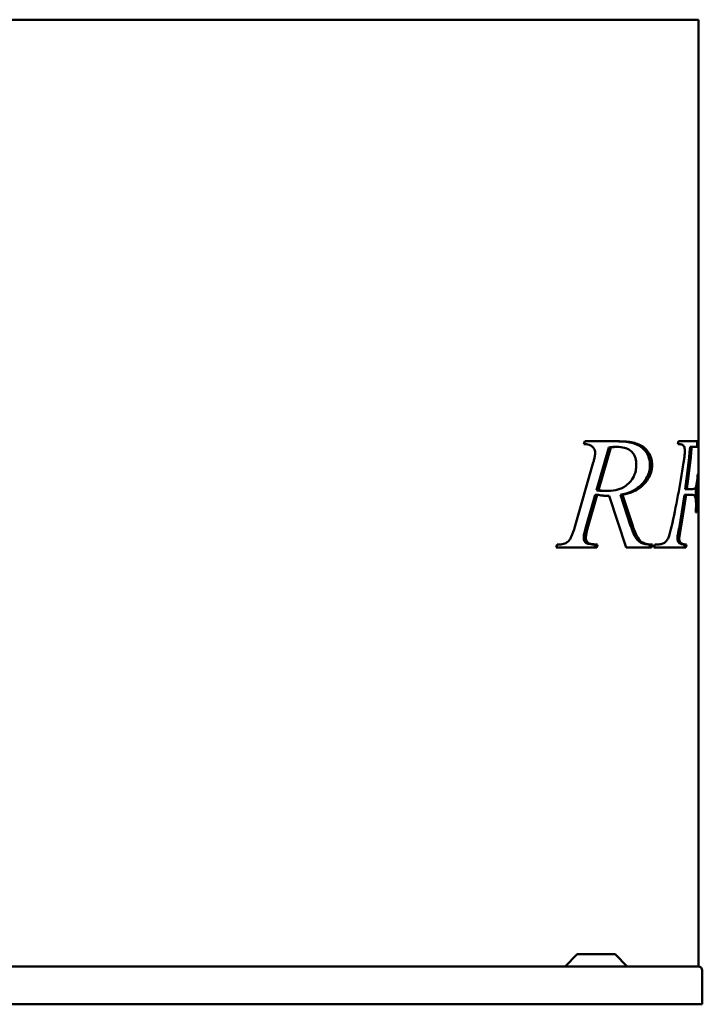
# Model space of a CAD drawing. Header units: millimetres. Extents: x 390 to 1290, y 270 to 918.
# Tile 2 of 2: x 840 to 1290, y 270 to 918. Entities that reach past the tile are written whole.
import ezdxf

# ---------------------------------------------------------------- set-up
doc = ezdxf.new("R2010")
doc.units = ezdxf.units.MM
doc.header["$LTSCALE"] = 4
doc.layers.add('Widoczne (ISO)', color=7, linetype='Continuous', lineweight=50)

msp = doc.modelspace()

# ---------------------------------------------------------------- linework, layer by layer
at = {"layer": 'Widoczne (ISO)'}
for p, q in [((990.63, 918.5), (689.45, 918.5)), ((990.63, 918.5), (1048.61, 918.5)), ((1263.6, 918.5), (1048.61, 918.5)), ((1263.6, 918.5), (1287.61, 918.5)), ((1287.61, 918.5), (1287.61, 640.58)), ((1211.88, 638.7), (1212.51, 640.58)), ((1211.88, 638.7), (1212.11, 638.7)), ((1212.51, 640.58), (1235.32, 640.58)), ((1228.36, 636.52), (1220.24, 608.33)), ((1229.77, 636.52), (1221.65, 608.33)), ((1228.36, 636.52), (1229.77, 636.52)), ((1232.25, 636.92), (1233.66, 636.92)), ((1287.61, 640.58), (1274.3, 640.58)), ((1282.04, 636.92), (1283.1, 636.92)), ((1283.1, 636.92), (1286.62, 636.92)), ((1286.61, 640.58), (1286.61, 636.92)), ((1287.61, 640.58), (1287.61, 635.02)), ((1287.61, 634.8), (1287.61, 294.5)), ((1205.99, 584.2), (1218.11, 626.52)), ((1287.21, 619.14), (1287, 619.14)), ((1219.33, 605.41), (1213.04, 583.17)), ((1220.74, 605.41), (1214.45, 583.17)), ((1219.33, 605.41), (1220.74, 605.41)), ((1220.24, 608.33), (1221.65, 608.33)), ((1226.07, 607.87), (1227.49, 607.87)), ((1227.73, 604.61), (1228.69, 604.61)), ((1239.84, 570.58), (1228.69, 604.61)), ((1236.08, 605.41), (1242.77, 584.88)), ((1236.08, 605.41), (1237.49, 605.41)), ((1237.49, 605.41), (1244.19, 584.88)), ((1278.23, 605.41), (1279.35, 605.41)), ((1278.73, 609.07), (1279.84, 609.07)), ((1279.35, 605.41), (1283.21, 605.41)), ((1283.52, 609.07), (1279.84, 609.07)), ((1285.74, 593.69), (1286.16, 593.69)), ((1213.04, 583.17), (1214.45, 583.17)), ((1274.7, 583.28), (1275.87, 583.28)), ((1193.69, 570.58), (1194.26, 572.47)), ((1213.32, 573.67), (1214.74, 573.67)), ((1219.55, 572.47), (1219.04, 570.58)), ((1219.55, 572.47), (1220.97, 572.47)), ((1220.97, 572.47), (1220.45, 570.58)), ((1255.75, 572.47), (1255.18, 570.58)), ((1255.75, 572.47), (1257.17, 572.47)), ((1257.17, 572.47), (1256.59, 570.58)), ((1258.02, 570.58), (1258.71, 572.47)), ((1278.4, 572.47), (1279.51, 572.47)), ((1220.45, 570.58), (1193.69, 570.58)), ((1256.59, 570.58), (1239.84, 570.58)), ((1263.6, 570.58), (1258.02, 570.58)), ((1263.6, 570.58), (1279.21, 570.58)), ((1207.51, 302.5), (1199.51, 294.5)), ((1207.51, 302.5), (1232.55, 302.5)), ((1232.55, 302.5), (1240.55, 294.5)), ((990.63, 294.5), (689.45, 294.5)), ((990.63, 294.5), (998.7, 294.5)), ((998.7, 294.5), (1287.24, 294.5)), ((1287.24, 294.5), (1287.61, 294.5)), ((1290.04, 269.5), (1290.04, 291.7)), ((1290.04, 269.5), (390.04, 269.5))]:
    msp.add_line(p, q, dxfattribs=at)
for centre, major_axis, ratio, start_param, end_param in [((1205.61, 774.98), (-0.01, 246), 0.333333, 4.125221, 4.134408), ((1205.61, 730.29), (-0.01, 281.76), 0.287474, 4.267647, 4.374624), ((1205.61, 730.29), (-0.01, 285.24), 0.287474, 4.27345, 4.378903), ((1205.61, 762.36), (-0.01, 285.45), 0.287263, 4.038862, 4.216412), ((1205.61, 647.46), (-0.01, 287.32), 0.285393, 4.524124, 4.613648), ((1205.61, 647.46), (-0.01, 283.82), 0.285393, 4.555153, 4.583209), ((1205.61, 729.38), (-0.01, 279.88), 0.289406, 4.163182, 4.25352), ((1205.61, 729.38), (-0.01, 283.34), 0.289406, 4.170629, 4.259536), ((1205.61, 679.07), (-0.01, 243), 0.333333, 4.249576, 4.258237), ((1205.61, 679.07), (-0.01, 246), 0.333333, 4.255652, 4.264182), ((1287.24, 291.7), (2.8, 0), 0.99992, 0, 1.570796)]:
    msp.add_ellipse(centre, major_axis=major_axis, ratio=ratio, start_param=start_param, end_param=end_param, dxfattribs=at)
for points, knots in [([(1219.37, 633.09), (1219.37, 633.59), (1219.3, 634.08), (1219.03, 635), (1218.83, 635.41), (1218.21, 636.38), (1217.75, 636.82), (1216.79, 637.63), (1216.1, 637.98), (1214.28, 638.6), (1213.04, 638.72), (1211.88, 638.7)], [0, 0, 0, 0, 0.150094, 0.150094, 0.299443, 0.299443, 0.542251, 0.542251, 0.97774, 0.97774, 1.68743, 1.68743, 1.68743, 1.68743]), ([(1232.25, 636.92), (1231.65, 636.92), (1231.04, 636.89), (1229.75, 636.75), (1229.05, 636.65), (1228.36, 636.52)], [-0.5478254, -0.5478254, -0.5478254, -0.5478254, -0.2949022, -0.2949022, 0, 0, 0, 0]), ([(1233.66, 636.92), (1233.25, 636.92), (1232.83, 636.91), (1231.55, 636.81), (1230.64, 636.68), (1229.77, 636.52)], [0, 0, 0, 0, 0.1751849, 0.1751849, 0.5472453, 0.5472453, 0.5472453, 0.5472453]), ([(1246.53, 625.09), (1246.53, 626.58), (1246.37, 628.06), (1245.64, 630.53), (1245.19, 631.49), (1244.2, 632.96), (1243.52, 633.82), (1241.3, 635.45), (1240.03, 635.98), (1237.12, 636.77), (1235.35, 636.92), (1233.66, 636.92)], [0, 0, 0, 0, 0.448449, 0.448449, 0.801625, 0.801625, 1.0576, 1.0576, 1.324014, 1.324014, 1.676439, 1.676439, 1.676439, 1.676439]), ([(1233.91, 640.58), (1237.02, 640.58), (1240.4, 640.35), (1245.52, 639.08), (1247.7, 638.28), (1251.04, 635.92), (1252.24, 634.61), (1253.86, 632.22), (1254.47, 630.97), (1255.33, 628.05), (1255.52, 626.48), (1255.52, 624.86)], [-3.164382, -3.164382, -3.164382, -3.164382, -2.152362, -2.152362, -1.479344, -1.479344, -0.947606, -0.947606, -0.486232, -0.486232, 0, 0, 0, 0]), ([(1235.32, 640.58), (1238.24, 640.58), (1241.36, 640.38), (1246.91, 639.15), (1249.52, 638.16), (1252.44, 635.82), (1253.98, 634.44), (1255.77, 631.17), (1256.24, 629.96), (1256.81, 627.4), (1256.94, 626.14), (1256.94, 624.86)], [0, 0, 0, 0, 1.238854, 1.238854, 2.378102, 2.378102, 2.838295, 2.838295, 3.073656, 3.073656, 3.289016, 3.289016, 3.289016, 3.289016]), ([(1278.52, 634.52), (1278.52, 635.04), (1278.48, 635.54), (1278.34, 636.29), (1278.24, 636.71), (1277.89, 637.46), (1277.72, 637.71), (1277.16, 638.27), (1276.79, 638.4), (1275.9, 638.63), (1275.02, 638.7), (1273.88, 638.7)], [0, 0, 0, 0, 0.154793, 0.154793, 0.241514, 0.241514, 0.3087492, 0.3087492, 0.431573, 0.431573, 0.6978631, 0.6978631, 0.6978631, 0.6978631]), ([(1287.54, 636.41), (1287.51, 636.59), (1287.45, 636.71), (1287.26, 636.84), (1287.16, 636.87), (1286.93, 636.92), (1286.78, 636.92), (1286.62, 636.92)], [0, 0, 0, 0, 0.2224591, 0.2224591, 0.3749026, 0.3749026, 0.5411123, 0.5411123, 0.5411123, 0.5411123]), ([(1287.61, 634.8), (1287.61, 635.2), (1287.6, 635.54), (1287.58, 636.06), (1287.56, 636.26), (1287.54, 636.41)], [0.0008073, 0.0008073, 0.0008073, 0.0008073, 0.2087531, 0.2087531, 0.3839562, 0.3839562, 0.3839562, 0.3839562]), ([(1218.11, 626.52), (1218.33, 627.25), (1218.54, 628.01), (1218.92, 629.59), (1219.11, 630.48), (1219.31, 631.91), (1219.37, 632.51), (1219.37, 633.09)], [0, 0, 0, 0, 0.2385277, 0.2385277, 0.5010079, 0.5010079, 0.6743912, 0.6743912, 0.6743912, 0.6743912]), ([(1277.73, 626.52), (1277.89, 627.5), (1278.03, 628.51), (1278.27, 630.44), (1278.37, 631.43), (1278.48, 633.08), (1278.52, 633.82), (1278.52, 634.52)], [0, 0, 0, 0, 0.3095138, 0.3095138, 0.6000594, 0.6000594, 0.8115696, 0.8115696, 0.8115696, 0.8115696]), ([(1227.49, 607.87), (1229.96, 607.87), (1232.51, 608.17), (1237.18, 609.69), (1239.35, 610.87), (1242.05, 613.42), (1243.59, 614.98), (1245.39, 618.56), (1245.85, 619.86), (1246.41, 622.51), (1246.53, 623.79), (1246.53, 625.09)], [0, 0, 0, 0, 1.051156, 1.051156, 2.032494, 2.032494, 2.423778, 2.423778, 2.619903, 2.619903, 2.793628, 2.793628, 2.793628, 2.793628]), ([(1255.52, 624.86), (1255.52, 623.3), (1255.31, 621.79), (1254.47, 618.79), (1253.82, 617.38), (1252.15, 614.6), (1250.28, 612.01), (1243.91, 607.35), (1239.93, 606.05), (1236.08, 605.41)], [-5.340533, -5.340533, -5.340533, -5.340533, -4.231161, -4.231161, -3.040416, -3.040416, -1.644572, -1.644572, 0, 0, 0, 0]), ([(1256.94, 624.86), (1256.94, 623.26), (1256.72, 621.73), (1255.84, 618.69), (1255.18, 617.27), (1253.4, 614.35), (1251.98, 612.58), (1248.37, 609.4), (1246.31, 608.19), (1242.02, 606.38), (1239.75, 605.78), (1237.49, 605.41)], [0, 0, 0, 0, 0.47853, 0.47853, 0.985413, 0.985413, 1.637909, 1.637909, 2.343136, 2.343136, 3.067083, 3.067083, 3.067083, 3.067083]), ([(1283.52, 609.07), (1284.11, 609.07), (1284.66, 609.19), (1285.65, 610.02), (1285.88, 610.69), (1286.21, 611.81), (1286.37, 612.74), (1286.71, 615.3), (1286.88, 617.29), (1287, 619.14)], [0, 0, 0, 0, 0.568108, 0.568108, 1.237854, 1.237854, 2.235068, 2.235068, 3.970055, 3.970055, 3.970055, 3.970055]), ([(1220.24, 608.33), (1221.27, 608.19), (1222.32, 608.07), (1224.26, 607.92), (1225.17, 607.87), (1226.07, 607.87)], [-0.8218375, -0.8218375, -0.8218375, -0.8218375, -0.3818572, -0.3818572, 0, 0, 0, 0]), ([(1228.69, 604.61), (1227.92, 604.6), (1227.15, 604.62), (1225.6, 604.7), (1224.83, 604.77), (1222.95, 605), (1221.84, 605.18), (1220.74, 605.41)], [0, 0, 0, 0, 0.326744, 0.326744, 0.655302, 0.655302, 1.128182, 1.128182, 1.128182, 1.128182]), ([(1221.65, 608.33), (1222.24, 608.25), (1222.84, 608.18), (1224.01, 608.05), (1224.59, 608), (1225.94, 607.9), (1226.72, 607.87), (1227.49, 607.87)], [0, 0, 0, 0, 0.2510615, 0.2510615, 0.4984502, 0.4984502, 0.8239333, 0.8239333, 0.8239333, 0.8239333]), ([(1285.91, 598.78), (1285.91, 599.7), (1285.89, 600.63), (1285.76, 602.15), (1285.68, 602.74), (1285.43, 603.86), (1285.29, 604.21), (1284.93, 604.81), (1284.67, 605.03), (1284.06, 605.35), (1283.64, 605.41), (1283.21, 605.41)], [0, 0, 0, 0, 0.277075, 0.277075, 0.49245, 0.49245, 0.749372, 0.749372, 1.124752, 1.124752, 1.651434, 1.651434, 1.651434, 1.651434]), ([(1285.74, 593.69), (1285.79, 594.56), (1285.84, 595.46), (1285.89, 597.13), (1285.91, 597.98), (1285.91, 598.78)], [0, 0, 0, 0, 0.2689627, 0.2689627, 0.508348, 0.508348, 0.508348, 0.508348]), ([(1202.5, 575.62), (1202.92, 576.25), (1203.31, 576.99), (1204.55, 579.66), (1205.35, 582.08), (1205.99, 584.2)], [0, 0, 0, 0, 0.2613963, 0.2613963, 0.9570923, 0.9570923, 0.9570923, 0.9570923]), ([(1242.77, 584.88), (1244.03, 581.11), (1245.38, 578), (1247.43, 575.28), (1248.16, 574.56), (1251.16, 572.98), (1253.49, 572.59), (1255.75, 572.47)], [-3.009587, -3.009587, -3.009587, -3.009587, -1.57259, -1.57259, -0.960988, -0.960988, 0, 0, 0, 0]), ([(1244.19, 584.88), (1245.14, 582.02), (1246.27, 579.16), (1248.46, 575.63), (1249.22, 574.92), (1250.88, 573.77), (1251.99, 573.35), (1254.37, 572.71), (1255.81, 572.54), (1257.17, 572.47)], [0, 0, 0, 0, 0.948959, 0.948959, 1.626854, 1.626854, 2.556704, 2.556704, 3.743362, 3.743362, 3.743362, 3.743362]), ([(1266.92, 575.56), (1267.28, 576.16), (1267.61, 576.96), (1268.58, 579.63), (1269.23, 582.21), (1269.71, 584.31)], [0, 0, 0, 0, 0.2440329, 0.2440329, 0.9233891, 0.9233891, 0.9233891, 0.9233891]), ([(1213.04, 583.17), (1212.68, 582.06), (1212.36, 580.87), (1211.96, 578.77), (1211.83, 577.78), (1211.83, 576.82)], [-0.6533443, -0.6533443, -0.6533443, -0.6533443, -0.2876554, -0.2876554, 0, 0, 0, 0]), ([(1214.45, 583.17), (1214.23, 582.49), (1214.03, 581.79), (1213.66, 580.29), (1213.49, 579.46), (1213.3, 578.04), (1213.25, 577.43), (1213.25, 576.82)], [0, 0, 0, 0, 0.2236538, 0.2236538, 0.474844, 0.474844, 0.6571867, 0.6571867, 0.6571867, 0.6571867]), ([(1274.7, 583.28), (1274.34, 581.47), (1273.97, 579.48), (1273.72, 577.44), (1273.66, 576.87), (1273.66, 576.42)], [-0.5239681, -0.5239681, -0.5239681, -0.5239681, -0.1362873, -0.1362873, 0, 0, 0, 0]), ([(1275.87, 583.28), (1275.7, 582.4), (1275.52, 581.46), (1275.22, 579.73), (1275.06, 578.75), (1274.9, 577.38), (1274.85, 576.85), (1274.85, 576.42)], [0, 0, 0, 0, 0.2831018, 0.2831018, 0.5455748, 0.5455748, 0.6973217, 0.6973217, 0.6973217, 0.6973217]), ([(1194.26, 572.47), (1194.86, 572.5), (1195.47, 572.54), (1196.57, 572.64), (1197.1, 572.7), (1198.23, 572.89), (1198.91, 573.04), (1199.41, 573.27)], [0, 0, 0, 0, 0.2518545, 0.2518545, 0.4671296, 0.4671296, 0.7345716, 0.7345716, 0.7345716, 0.7345716]), ([(1199.41, 573.27), (1199.77, 573.42), (1200.14, 573.59), (1200.84, 573.99), (1201.19, 574.23), (1201.87, 574.82), (1202.21, 575.18), (1202.5, 575.62)], [0, 0, 0, 0, 0.1602871, 0.1602871, 0.3215682, 0.3215682, 0.4998496, 0.4998496, 0.4998496, 0.4998496]), ([(1211.83, 576.82), (1211.83, 576.44), (1211.87, 576.07), (1212.05, 575.36), (1212.18, 575.04), (1212.62, 574.3), (1212.96, 573.95), (1213.32, 573.67)], [-0.4006928, -0.4006928, -0.4006928, -0.4006928, -0.2871416, -0.2871416, -0.1751804, -0.1751804, 0, 0, 0, 0]), ([(1213.25, 576.82), (1213.25, 576.38), (1213.3, 575.96), (1213.53, 575.2), (1213.68, 574.89), (1214.11, 574.23), (1214.41, 573.92), (1214.74, 573.67)], [0, 0, 0, 0, 0.1308999, 0.1308999, 0.2462078, 0.2462078, 0.4014155, 0.4014155, 0.4014155, 0.4014155]), ([(1213.32, 573.67), (1213.72, 573.39), (1214.47, 573.16), (1216.72, 572.73), (1218.29, 572.57), (1219.55, 572.47)], [-0.9534178, -0.9534178, -0.9534178, -0.9534178, -0.537726, -0.537726, 0, 0, 0, 0]), ([(1214.74, 573.67), (1214.95, 573.52), (1215.23, 573.41), (1216.1, 573.11), (1216.85, 572.97), (1218.58, 572.69), (1219.85, 572.56), (1220.97, 572.47)], [0, 0, 0, 0, 0.1006522, 0.1006522, 0.3220911, 0.3220911, 0.7314789, 0.7314789, 0.7314789, 0.7314789]), ([(1258.71, 572.47), (1259.34, 572.49), (1260, 572.52), (1261.15, 572.6), (1261.7, 572.66), (1262.69, 572.8), (1263.18, 572.9), (1263.6, 573.03)], [0, 0, 0, 0, 0.2684673, 0.2684673, 0.4900726, 0.4900726, 0.6867498, 0.6867498, 0.6867498, 0.6867498]), ([(1264.08, 573.22), (1264.43, 573.36), (1264.77, 573.53), (1265.42, 573.94), (1265.74, 574.18), (1266.37, 574.77), (1266.67, 575.13), (1266.92, 575.56)], [0, 0, 0, 0, 0.1534327, 0.1534327, 0.3107049, 0.3107049, 0.4819909, 0.4819909, 0.4819909, 0.4819909]), ([(1273.66, 576.42), (1273.66, 576.11), (1273.68, 575.81), (1273.78, 575.24), (1273.85, 574.98), (1274.09, 574.38), (1274.27, 574.1), (1274.59, 573.72), (1274.71, 573.61), (1275.62, 572.98), (1276.95, 572.66), (1278.4, 572.47)], [-2.09295, -2.09295, -2.09295, -2.09295, -1.840113, -1.840113, -1.595988, -1.595988, -1.225662, -1.225662, -0.998438, -0.998438, 0, 0, 0, 0]), ([(1274.85, 576.42), (1274.85, 576.03), (1274.88, 575.65), (1275.03, 574.98), (1275.13, 574.7), (1275.48, 574.02), (1275.72, 573.77), (1275.98, 573.51), (1276.23, 573.36), (1277.21, 572.88), (1278.31, 572.63), (1279.51, 572.47)], [0, 0, 0, 0, 0.11603, 0.11603, 0.218883, 0.218883, 0.399916, 0.399916, 0.933659, 0.933659, 2.672688, 2.672688, 2.672688, 2.672688])]:
    msp.add_open_spline(points, degree=3, knots=knots, dxfattribs=at)
msp.add_open_spline([(1263.6, 573.03), (1263.76, 573.08), (1263.93, 573.14), (1264.08, 573.22)], degree=3, dxfattribs=at)

doc.saveas('drawing.dxf')
